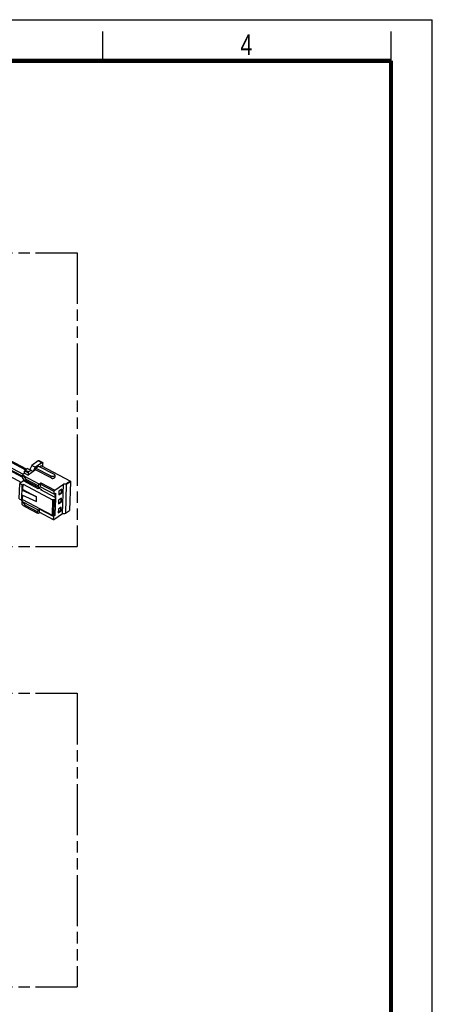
# Model space of a CAD drawing. Header units: millimetres. Extents: x 0 to 210, y 0 to 297.
# Tile 4 of 4: x 140 to 210, y 129 to 297. Entities that reach past the tile are written whole.
import ezdxf

# ---------------------------------------------------------------- set-up
doc = ezdxf.new("R2010")
doc.units = ezdxf.units.MM
doc.header["$LTSCALE"] = 19.36
doc.linetypes.add('PHANTOM', pattern=[0.8, 0.45, -0.05, 0.1, -0.05, 0.1, -0.05])
doc.layers.get('0').update_dxf_attribs({"linetype": 'CONTINUOUS'})
doc.layers.add('DEFAULT_3', color=7, linetype='PHANTOM')
doc.styles.add('TEXTSTYLE_2', font='txt', dxfattribs={"width": 0.75})

msp = doc.modelspace()

# ---------------------------------------------------------------- linework, layer by layer
at = {"color": 2, "linetype": 'Continuous'}
for p, q in [((0, 297), (210, 297)), ((210, 0), (210, 297)), ((154, 290), (154, 295)), ((203, 290), (203, 295))]:
    msp.add_line(p, q, dxfattribs=at)
at = {"color": 6, "linetype": 'Continuous'}
for p, q in [((123.86, 226.84), (140.153, 218.229)), ((140.341, 219.257), (124.325, 227.721)), ((126.514, 226.992), (140.465, 219.613)), ((140.994, 220.461), (126.977, 227.874))]:
    msp.add_line(p, q, dxfattribs=at)
at = {"color": 9, "linetype": 'Continuous'}
for p, q in [((124.106, 227.676), (140.336, 219.099)), ((127.017, 227.693), (140.863, 220.37)), ((143.618, 221.575), (143.032, 221.884)), ((141.291, 219.83), (140.705, 220.14)), ((140.807, 220.331), (141.393, 220.021)), ((143.475, 218.122), (145.817, 216.884)), ((145.201, 218.969), (145.21, 219.274)), ((145.715, 216.693), (143.372, 217.931)), ((143.237, 213.169), (145.58, 211.93))]:
    msp.add_line(p, q, dxfattribs=at)
at = {"color": 7, "linetype": 'Continuous'}
for p, q in [((143.032, 221.884), (141.945, 221.125)), ((143.618, 221.575), (142.53, 220.815)), ((143.754, 221.602), (143.169, 221.911)), ((143.794, 220.926), (143.809, 221.469)), ((140.695, 219.773), (140.349, 219.532)), ((140.695, 219.773), (140.705, 220.14)), ((140.695, 219.773), (141.28, 219.464)), ((141.203, 220.607), (140.807, 220.331)), ((141.203, 220.607), (141.789, 220.298)), ((142.566, 220.361), (141.28, 219.464)), ((141.291, 219.83), (141.28, 219.464)), ((141.789, 220.298), (141.393, 220.021)), ((141.945, 221.125), (141.561, 220.408)), ((141.789, 220.298), (142.146, 220.099)), ((141.945, 221.125), (142.53, 220.815)), ((142.146, 220.099), (142.53, 220.815)), ((142.566, 220.361), (142.575, 220.667)), ((145.201, 218.969), (142.566, 220.361)), ((142.575, 220.667), (143.069, 221.012)), ((145.21, 219.274), (142.575, 220.667)), ((143.069, 221.012), (145.704, 219.619)), ((143.555, 221.052), (143.313, 220.883)), ((143.555, 221.052), (148.474, 218.452)), ((139.795, 215.405), (139.87, 218.03)), ((140.513, 218.479), (139.87, 218.03)), ((139.87, 218.03), (140.28, 217.814)), ((140.349, 219.532), (140.331, 218.921)), ((140.331, 218.921), (140.584, 218.666)), ((140.601, 219.277), (140.349, 219.532)), ((143.031, 217.148), (140.513, 218.479)), ((140.584, 218.666), (140.968, 218.467)), ((140.584, 218.666), (140.605, 218.655)), ((143.178, 217.915), (140.601, 219.277)), ((140.975, 218.712), (140.601, 219.277)), ((140.656, 218.403), (140.662, 218.625)), ((140.975, 218.712), (140.968, 218.467)), ((140.968, 218.467), (143.017, 217.384)), ((143.024, 217.628), (140.975, 218.712)), ((143.178, 217.915), (143.475, 218.122)), ((145.84, 219.436), (145.832, 219.13)), ((148.474, 218.452), (147.691, 217.905)), ((148.482, 218.325), (147.789, 217.842)), ((148.482, 218.325), (148.343, 213.441)), ((148.474, 218.452), (148.482, 218.325)), ((140.205, 215.188), (140.28, 217.814)), ((140.254, 216.898), (140.402, 217.001)), ((142.745, 215.763), (140.254, 216.898)), ((140.28, 217.814), (140.428, 217.917)), ((140.402, 217.001), (140.428, 217.917)), ((140.402, 217.001), (142.745, 215.763)), ((140.428, 217.917), (145.465, 215.256)), ((143.024, 217.628), (143.017, 217.384)), ((143.161, 217.305), (143.017, 217.384)), ((143.024, 217.628), (143.178, 217.915)), ((143.179, 217.252), (143.031, 217.148)), ((143.161, 217.305), (143.358, 217.443)), ((143.179, 217.252), (143.589, 217.035)), ((143.372, 217.931), (143.358, 217.443)), ((145.701, 216.205), (143.358, 217.443)), ((143.441, 216.932), (143.589, 217.035)), ((145.901, 215.632), (143.441, 216.932)), ((143.584, 216.856), (143.589, 217.035)), ((145.701, 216.205), (145.715, 216.693)), ((145.701, 216.205), (145.998, 216.412)), ((145.817, 216.884), (147.291, 217.913)), ((145.868, 215.649), (145.888, 216.335)), ((145.89, 212.626), (145.998, 216.412)), ((146.53, 216.724), (146.513, 216.113)), ((146.513, 216.113), (147.007, 216.458)), ((146.515, 216.186), (146.949, 216.489)), ((147.025, 217.069), (146.53, 216.724)), ((146.949, 216.489), (146.964, 217.026)), ((147.007, 216.458), (146.949, 216.489)), ((147.007, 216.458), (147.025, 217.069)), ((147.149, 212.906), (147.291, 217.913)), ((147.691, 217.905), (147.291, 217.913)), ((147.789, 217.842), (147.651, 212.957)), ((147.789, 217.842), (147.691, 217.905)), ((139.795, 215.405), (140.205, 215.188)), ((140.205, 215.188), (140.354, 215.292)), ((140.224, 215.136), (140.206, 214.525)), ((140.407, 215.264), (140.224, 215.136)), ((140.476, 214.881), (140.224, 215.136)), ((140.231, 216.104), (142.722, 214.97)), ((140.354, 215.292), (140.375, 216.039)), ((140.354, 215.292), (145.39, 212.63)), ((143.053, 213.519), (140.476, 214.881)), ((140.85, 214.315), (140.476, 214.881)), ((142.722, 214.97), (142.745, 215.763)), ((145.465, 215.256), (145.39, 212.63)), ((145.681, 215.263), (145.465, 215.256)), ((145.681, 215.263), (145.606, 212.637)), ((145.681, 215.263), (145.928, 215.435)), ((145.928, 215.435), (145.853, 212.81)), ((145.901, 215.632), (145.928, 215.435)), ((146.487, 215.197), (146.47, 214.587)), ((146.47, 214.587), (146.964, 214.932)), ((146.472, 214.66), (146.905, 214.963)), ((146.981, 215.542), (146.487, 215.197)), ((146.905, 214.963), (146.921, 215.5)), ((146.964, 214.932), (146.905, 214.963)), ((146.964, 214.932), (146.981, 215.542)), ((140.206, 214.525), (140.459, 214.27)), ((140.459, 214.27), (140.843, 214.071)), ((140.85, 214.315), (140.843, 214.071)), ((140.843, 214.071), (142.893, 212.988)), ((142.9, 213.232), (140.85, 214.315)), ((142.893, 212.988), (142.9, 213.232)), ((143.036, 212.908), (142.893, 212.988)), ((142.9, 213.232), (143.053, 213.519)), ((143.292, 213.087), (143.036, 212.908)), ((143.053, 213.519), (143.251, 213.657)), ((143.237, 213.169), (143.251, 213.657)), ((145.594, 212.419), (143.251, 213.657)), ((145.607, 211.864), (143.264, 213.102)), ((145.675, 211.877), (147.149, 212.906)), ((146.444, 213.671), (146.426, 213.06)), ((146.426, 213.06), (146.921, 213.405)), ((146.428, 213.133), (146.862, 213.436)), ((146.938, 214.016), (146.444, 213.671)), ((146.862, 213.436), (146.877, 213.974)), ((146.921, 213.405), (146.862, 213.436)), ((146.921, 213.405), (146.938, 214.016)), ((147.149, 212.906), (147.549, 212.898)), ((147.549, 212.898), (147.651, 212.957)), ((147.651, 212.957), (148.343, 213.441)), ((145.39, 212.63), (145.606, 212.637)), ((145.594, 212.419), (145.58, 211.93)), ((145.89, 212.626), (145.594, 212.419)), ((145.606, 212.637), (145.853, 212.81)), ((145.67, 212.682), (145.782, 212.623)), ((145.782, 212.623), (145.786, 212.763)), ((145.782, 212.623), (145.89, 212.626))]:
    msp.add_line(p, q, dxfattribs=at)
at = {"color": 7, "linetype": 'Continuous', "const_width": 0.7}
for points in [[(7, 290), (203, 290)], [(203, 7), (203, 290)]]:
    msp.add_lwpolyline(points, dxfattribs=at)
at = {"color": 7, "linetype": 'Continuous'}
for points in [[(143.169, 221.911), (143.141, 221.92), (143.108, 221.919), (143.072, 221.907), (143.032, 221.884)], [(143.618, 221.575), (143.658, 221.597), (143.694, 221.609), (143.727, 221.61), (143.754, 221.602)], [(143.754, 221.602), (143.779, 221.581), (143.796, 221.552), (143.806, 221.515), (143.809, 221.469)], [(140.807, 220.331), (140.781, 220.308), (140.757, 220.28), (140.737, 220.246), (140.72, 220.21), (140.71, 220.175), (140.705, 220.14)], [(141.291, 219.83), (141.296, 219.866), (141.306, 219.901), (141.322, 219.937), (141.343, 219.97), (141.366, 219.998), (141.393, 220.021)], [(145.704, 219.619), (145.758, 219.584), (145.798, 219.546), (145.825, 219.504), (145.839, 219.459), (145.84, 219.436)], [(143.475, 218.122), (143.448, 218.099), (143.425, 218.071), (143.404, 218.038), (143.387, 218.002), (143.377, 217.967), (143.372, 217.931)], [(145.201, 218.969), (145.265, 218.941), (145.333, 218.922), (145.406, 218.912), (145.481, 218.91), (145.554, 218.917), (145.623, 218.932), (145.686, 218.955), (145.74, 218.986), (145.783, 219.022), (145.813, 219.063), (145.829, 219.107), (145.832, 219.13)], [(145.84, 219.436), (145.838, 219.414), (145.823, 219.37), (145.793, 219.329), (145.751, 219.292), (145.697, 219.262), (145.635, 219.238), (145.565, 219.222), (145.492, 219.215), (145.417, 219.217), (145.342, 219.227), (145.274, 219.246), (145.21, 219.274)], [(145.715, 216.693), (145.72, 216.728), (145.73, 216.764), (145.746, 216.8), (145.767, 216.833), (145.791, 216.861), (145.817, 216.884)], [(143.237, 213.169), (143.24, 213.138), (143.249, 213.117), (143.264, 213.102)], [(145.607, 211.864), (145.591, 211.879), (145.583, 211.9), (145.58, 211.93)], [(145.675, 211.877), (145.649, 211.864), (145.626, 211.859), (145.607, 211.864)]]:
    msp.add_lwpolyline(points, dxfattribs=at)
at = {"layer": 'DEFAULT_3', "color": 7, "linetype": 'PHANTOM'}
for p, q in [((49.609, 257.33), (149.609, 257.33)), ((149.609, 257.33), (149.609, 207.33)), ((49.609, 207.33), (149.609, 207.33)), ((49.609, 182.33), (149.609, 182.33)), ((149.609, 182.33), (149.609, 132.33)), ((49.609, 132.33), (149.609, 132.33))]:
    msp.add_line(p, q, dxfattribs=at)

# ---------------------------------------------------------------- texts
at = {"color": 5, "linetype": 'Continuous', "style": 'TEXTSTYLE_2', "width": 0.785714}
msp.add_text('4', height=3.5, dxfattribs=at).set_placement((177.383, 290.991))

doc.saveas('drawing.dxf')
